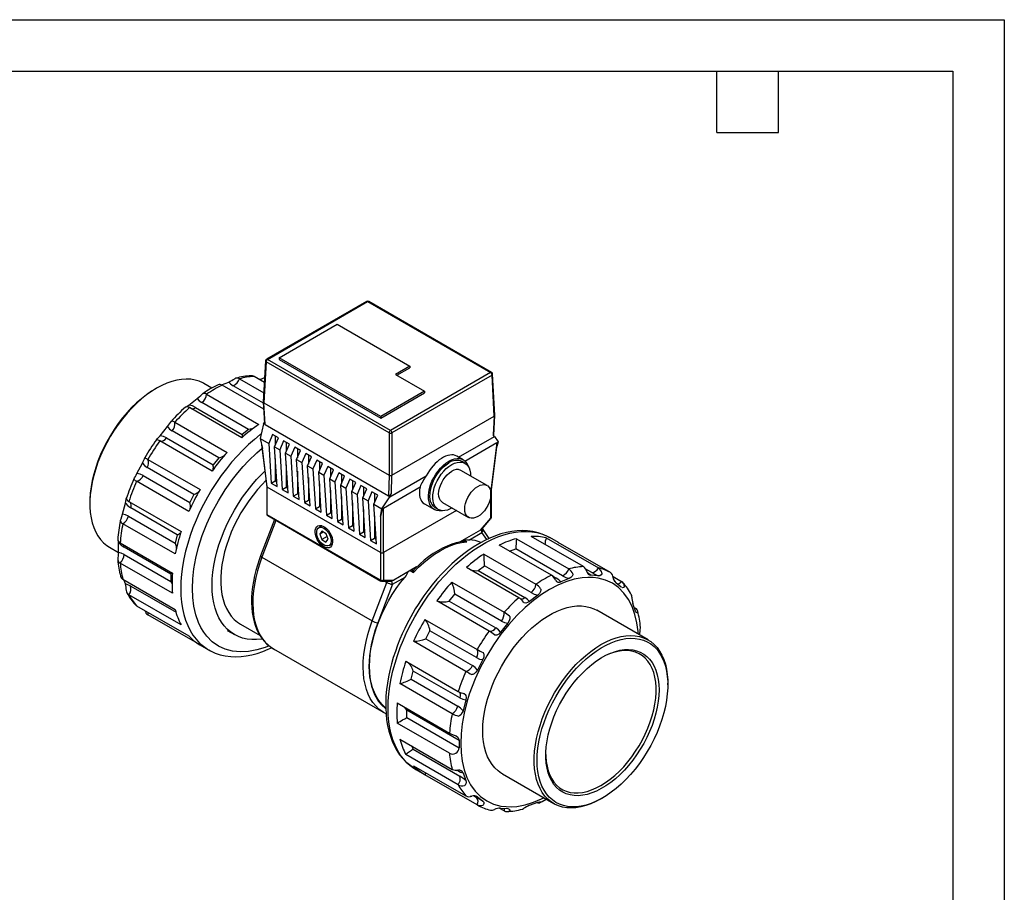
# Model space of a CAD drawing. Header units: millimetres. Extents: x 0 to 699, y 0 to 540.
# Tile 4 of 4: x 394 to 699, y 270 to 540. Entities that reach past the tile are written whole.
import ezdxf

# ---------------------------------------------------------------- set-up
doc = ezdxf.new("R2010")
doc.units = ezdxf.units.MM
doc.header["$LTSCALE"] = 2.5
doc.layers.add('TEXT', color=140, linetype='Continuous', lineweight=25)

msp = doc.modelspace()

# ---------------------------------------------------------------- linework, layer by layer
at = {"color": 7, "linetype": 'Continuous'}
for p, q in [((0.006, 539.757), (698.506, 539.757)), ((698.506, 539.757), (698.506, 0.007))]:
    msp.add_line(p, q, dxfattribs=at)
for p, q in [((501.314, 452.595), (470.364, 434.729)), ((470.682, 434.697), (501.631, 452.564)), ((501.631, 452.564), (539.651, 430.615)), ((539.969, 430.647), (501.949, 452.595)), ((474.274, 435.216), (492.235, 445.584)), ((492.235, 445.584), (514.685, 432.624)), ((470.048, 434.213), (469.367, 421.534)), ((470.233, 433.936), (469.553, 421.262)), ((508.253, 411.987), (470.233, 433.936)), ((508.702, 412.749), (470.682, 434.697)), ((505.705, 417.071), (474.274, 435.216)), ((474.274, 435.216), (474.274, 434.697)), ((474.274, 434.697), (505.705, 416.553)), ((514.685, 432.624), (510.195, 430.032)), ((514.685, 432.624), (514.685, 432.105)), ((469.691, 427.561), (466.491, 429.408)), ((539.651, 430.615), (508.702, 412.749)), ((540.1, 429.854), (509.151, 411.987)), ((510.195, 430.032), (519.175, 424.847)), ((510.644, 429.772), (514.685, 432.105)), ((540.78, 417.18), (540.1, 429.854)), ((540.966, 417.452), (540.285, 430.131)), ((453.45, 425.821), (450.982, 427.246)), ((456.397, 426.829), (458.653, 427.672)), ((469.487, 419.308), (456.658, 426.714)), ((469.385, 421.183), (460.075, 426.558)), ((461.964, 428.697), (469.518, 424.336)), ((469.504, 428.981), (469.773, 429.092)), ((469.594, 427.616), (469.697, 427.669)), ((436.375, 425.798), (435.926, 425.538)), ((451.84, 423.933), (468.004, 414.601)), ((519.175, 424.847), (505.705, 417.071)), ((505.705, 416.553), (519.175, 424.329)), ((519.175, 424.847), (519.175, 424.329)), ((446.382, 420.588), (448.954, 422.596)), ((464.806, 413.026), (450.376, 421.356)), ((469.367, 421.51), (469.722, 414.985)), ((469.553, 421.262), (508.253, 398.921)), ((469.919, 414.528), (469.553, 421.262)), ((462.698, 410.458), (446.533, 419.789)), ((448.422, 419.83), (462.852, 411.5)), ((509.151, 398.921), (540.78, 417.18)), ((540.78, 417.18), (540.456, 411.387)), ((540.617, 411.194), (540.966, 417.428)), ((442.006, 415.273), (458.17, 405.941)), ((469.47, 414.787), (468.348, 410.251)), ((469.47, 414.787), (469.701, 415.371)), ((469.919, 414.528), (508.085, 392.496)), ((505.705, 417.071), (505.705, 416.553)), ((437.423, 411.093), (439.684, 413.906)), ((455.573, 404.239), (441.143, 412.569)), ((464.806, 413.026), (462.852, 411.5)), ((472.239, 411.461), (471.042, 408.696)), ((474.035, 410.424), (472.239, 411.461)), ((508.253, 411.987), (508.253, 398.921)), ((509.151, 411.987), (509.151, 398.921)), ((540.863, 410.899), (540.456, 411.387)), ((453.504, 400.137), (437.34, 409.468)), ((439.425, 410.432), (453.855, 402.102)), ((468.348, 410.251), (471.042, 408.696)), ((468.348, 410.251), (469.143, 407.12)), ((468.845, 408.292), (470.408, 395.389)), ((471.042, 408.696), (471.814, 396.386)), ((472.838, 407.659), (474.035, 410.424)), ((473.062, 410.986), (473.062, 408.177)), ((475.652, 409.491), (474.454, 406.726)), ((477.448, 408.454), (475.652, 409.491)), ((476.25, 405.689), (477.448, 408.454)), ((476.475, 409.016), (476.475, 406.207)), ((529.727, 404.471), (540.863, 410.899)), ((531.68, 403.265), (541.538, 408.955)), ((541.538, 408.955), (539.742, 394.126)), ((539.925, 394.352), (541.637, 408.484)), ((540.863, 410.899), (541.986, 409.214)), ((541.986, 409.214), (541.553, 407.793)), ((470.592, 395.163), (469.143, 407.12)), ((472.838, 407.659), (474.454, 406.726)), ((473.61, 395.349), (472.838, 407.659)), ((474.454, 406.726), (475.227, 394.416)), ((476.25, 405.689), (477.867, 404.756)), ((477.023, 393.379), (476.25, 405.689)), ((479.064, 407.521), (477.867, 404.756)), ((480.86, 406.484), (479.064, 407.521)), ((479.663, 403.719), (480.86, 406.484)), ((479.887, 407.046), (479.887, 404.237)), ((482.477, 405.551), (481.279, 402.786)), ((484.273, 404.514), (482.477, 405.551)), ((483.3, 405.076), (483.3, 402.267)), ((430.284, 399.371), (431.962, 402.65)), ((432.708, 404.275), (432.642, 404.164)), ((433.649, 403.761), (449.813, 394.43)), ((455.573, 404.239), (453.855, 402.102)), ((473.062, 404.081), (473.062, 397.107)), ((476.475, 402.111), (476.475, 395.137)), ((477.867, 404.756), (478.639, 392.446)), ((479.663, 403.719), (481.279, 402.786)), ((480.435, 391.409), (479.663, 403.719)), ((481.279, 402.786), (482.052, 390.476)), ((483.075, 401.749), (484.273, 404.514)), ((485.889, 403.581), (484.692, 400.816)), ((487.685, 402.544), (485.889, 403.581)), ((486.488, 399.779), (487.685, 402.544)), ((486.712, 403.106), (486.712, 400.297)), ((531.164, 403.641), (529.17, 404.792)), ((531.744, 402.573), (530.846, 403.091)), ((447.921, 392.927), (433.492, 401.257)), ((479.887, 400.141), (479.887, 393.167)), ((483.075, 401.749), (484.692, 400.816)), ((483.848, 389.439), (483.075, 401.749)), ((484.692, 400.816), (485.464, 388.506)), ((486.488, 399.779), (488.104, 398.846)), ((487.26, 387.469), (486.488, 399.779)), ((489.302, 401.611), (488.104, 398.846)), ((491.098, 400.574), (489.302, 401.611)), ((489.9, 397.809), (491.098, 400.574)), ((490.125, 401.136), (490.125, 398.327)), ((492.714, 399.641), (491.517, 396.876)), ((494.51, 398.604), (492.714, 399.641)), ((493.537, 399.166), (493.537, 396.357)), ((508.253, 398.921), (508.085, 392.496)), ((509.002, 393.229), (509.151, 398.921)), ((538.557, 395.707), (530.475, 400.373)), ((446.35, 387.664), (430.186, 396.996)), ((432.216, 398.766), (446.646, 390.436)), ((471.814, 396.386), (473.062, 397.107)), ((471.814, 396.386), (473.61, 395.349)), ((473.062, 397.107), (473.516, 396.845)), ((483.3, 398.171), (483.3, 391.197)), ((486.712, 396.201), (486.712, 389.227)), ((488.104, 398.846), (488.877, 386.536)), ((489.9, 397.809), (491.517, 396.876)), ((490.673, 385.499), (489.9, 397.809)), ((491.517, 396.876), (492.289, 384.566)), ((493.313, 395.839), (494.51, 398.604)), ((493.313, 395.839), (494.929, 394.906)), ((494.085, 383.529), (493.313, 395.839)), ((496.127, 397.671), (494.929, 394.906)), ((497.923, 396.634), (496.127, 397.671)), ((496.725, 393.869), (497.923, 396.634)), ((496.95, 397.196), (496.95, 394.387)), ((508.534, 392.236), (519.738, 398.704)), ((447.921, 392.927), (446.646, 390.436)), ((470.407, 395.401), (470.407, 386.927)), ((470.593, 395.162), (470.592, 395.163)), ((505.616, 374.944), (470.593, 395.162)), ((470.593, 386.668), (470.593, 395.162)), ((475.227, 394.416), (476.475, 395.137)), ((475.227, 394.416), (477.023, 393.379)), ((476.475, 395.137), (476.929, 394.875)), ((478.639, 392.446), (479.887, 393.167)), ((479.887, 393.167), (480.341, 392.905)), ((490.125, 394.231), (490.125, 387.257)), ((494.929, 394.906), (495.702, 382.596)), ((496.725, 393.869), (498.342, 392.936)), ((497.498, 381.559), (496.725, 393.869)), ((499.539, 395.701), (498.342, 392.936)), ((498.342, 392.936), (499.114, 380.626)), ((501.335, 394.664), (499.539, 395.701)), ((500.138, 391.899), (501.335, 394.664)), ((500.362, 395.226), (500.362, 392.417)), ((502.952, 393.731), (501.754, 390.966)), ((504.748, 392.694), (502.952, 393.731)), ((503.775, 393.256), (503.775, 390.447)), ((506.513, 388.736), (517.848, 395.28)), ((508.534, 392.236), (509.002, 393.229)), ((539.741, 394.126), (539.64, 394.067)), ((539.742, 394.126), (539.741, 394.126)), ((539.741, 385.631), (539.741, 394.126)), ((539.927, 385.891), (539.927, 394.365)), ((415.723, 390.543), (415.723, 390.025)), ((425.827, 386.836), (426.72, 390.186)), ((427.777, 390.787), (443.941, 381.455)), ((428.026, 390.616), (427.911, 390.695)), ((478.639, 392.446), (480.435, 391.409)), ((482.052, 390.476), (483.3, 391.197)), ((482.052, 390.476), (483.848, 389.439)), ((483.3, 391.197), (483.754, 390.935)), ((493.537, 392.261), (493.537, 385.287)), ((496.95, 390.291), (496.95, 383.317)), ((500.138, 391.899), (501.754, 390.966)), ((500.91, 379.589), (500.138, 391.899)), ((501.754, 390.966), (502.527, 378.656)), ((503.55, 389.929), (504.748, 392.694)), ((503.55, 389.929), (506.065, 388.477)), ((504.323, 377.619), (503.55, 389.929)), ((506.065, 388.477), (508.534, 392.236)), ((519.188, 390.025), (522.275, 388.243)), ((524.76, 390.474), (532.842, 385.809)), ((442.773, 380.454), (428.344, 388.784)), ((485.464, 388.506), (486.712, 389.227)), ((485.464, 388.506), (487.26, 387.469)), ((486.712, 389.227), (487.166, 388.965)), ((488.877, 386.536), (490.125, 387.257)), ((490.125, 387.257), (490.579, 386.995)), ((500.362, 388.321), (500.362, 381.347)), ((505.617, 386.064), (506.065, 388.477)), ((506.513, 374.943), (506.513, 388.736)), ((529.088, 387.976), (506.514, 374.944)), ((522.592, 388.793), (523.49, 388.275)), ((442.098, 374.545), (425.934, 383.876)), ((427.665, 386.24), (442.095, 377.909)), ((472.828, 385.163), (468.538, 373.904)), ((473.283, 384.9), (468.942, 373.51)), ((505.616, 366.45), (470.593, 386.668)), ((470.724, 386.378), (505.747, 366.159)), ((488.877, 386.536), (490.673, 385.499)), ((492.289, 384.566), (493.537, 385.287)), ((492.289, 384.566), (494.085, 383.529)), ((493.537, 385.287), (493.991, 385.025)), ((503.775, 386.351), (503.775, 379.377)), ((505.617, 386.064), (505.617, 374.943)), ((536.492, 381.88), (539.741, 385.631)), ((537.003, 382.278), (539.772, 385.475)), ((539.768, 385.478), (539.842, 385.573)), ((487.57, 383.226), (486.517, 382.618)), ((487.468, 381.54), (486.808, 380.633)), ((487.919, 381.274), (486.808, 380.633)), ((486.808, 380.633), (487.444, 378.961)), ((488.765, 380.775), (487.468, 381.54)), ((489.4, 379.103), (488.765, 380.775)), ((495.702, 382.596), (496.95, 383.317)), ((495.702, 382.596), (497.498, 381.559)), ((496.95, 383.317), (497.404, 383.055)), ((499.114, 380.626), (500.362, 381.347)), ((499.114, 380.626), (500.91, 379.589)), ((500.362, 381.347), (500.816, 381.085)), ((536.492, 381.88), (530.066, 378.17)), ((533.072, 378.869), (536.971, 381.12)), ((538.44, 378.961), (536.971, 381.12)), ((537.118, 382.35), (537.026, 382.477)), ((539.189, 379.316), (537.123, 382.353)), ((424.589, 378.016), (424.564, 378.378)), ((424.589, 375), (424.589, 378.016)), ((425.097, 377.914), (441.262, 368.583)), ((442.773, 380.454), (442.095, 377.909)), ((489.092, 379.913), (487.444, 378.961)), ((487.444, 378.961), (488.74, 378.197)), ((488.74, 378.197), (489.4, 379.103)), ((489.692, 377.118), (490.745, 377.726)), ((502.527, 378.656), (503.775, 379.377)), ((502.527, 378.656), (504.323, 377.619)), ((503.775, 379.377), (504.229, 379.115)), ((531.561, 378.397), (531.009, 378.715)), ((532.261, 378.317), (531.29, 378.877)), ((531.34, 378.375), (531.561, 378.397)), ((531.561, 378.397), (532.261, 378.317)), ((547.635, 379.24), (563.8, 369.908)), ((568.327, 370.619), (552.163, 379.951)), ((556.829, 379.533), (572.994, 370.202)), ((557.88, 379.612), (557.925, 379.586)), ((560.62, 378.031), (557.925, 379.586)), ((560.52, 378.088), (560.617, 378.026)), ((576.684, 368.756), (560.52, 378.088)), ((421.774, 376.651), (424.589, 375.026)), ((440.75, 368.324), (426.32, 376.654)), ((505.617, 374.943), (505.616, 374.944)), ((505.616, 374.944), (505.616, 366.45)), ((506.514, 374.944), (506.513, 374.943)), ((506.514, 374.944), (506.514, 366.45)), ((558.494, 367.926), (542.329, 377.257)), ((545.528, 375.369), (547.482, 376.099)), ((561.911, 367.769), (547.482, 376.099)), ((441.262, 362.361), (425.097, 371.692)), ((426.32, 374.364), (440.75, 366.033)), ((468.942, 373.51), (503.067, 353.81)), ((537.511, 374.476), (553.676, 365.144)), ((516.765, 370.492), (509.763, 366.45)), ((514.819, 369.369), (515.79, 368.808)), ((515.245, 369.614), (515.797, 369.296)), ((515.797, 369.296), (515.79, 368.808)), ((548.369, 361.001), (532.205, 370.332)), ((535.828, 369.372), (537.782, 370.897)), ((535.828, 369.372), (550.258, 361.041)), ((552.212, 362.567), (537.782, 370.897)), ((570.908, 368.758), (569.076, 369.815)), ((425.934, 366.696), (442.098, 357.364)), ((426.72, 365.291), (426.249, 366.514)), ((440.75, 368.324), (440.75, 366.033)), ((440.75, 366.033), (441.152, 365.192)), ((503.067, 353.81), (507.603, 365.712)), ((506.065, 366.074), (508.58, 366.074)), ((506.514, 366.45), (509.763, 366.45)), ((506.976, 366.074), (507.603, 365.712)), ((509.283, 365.136), (513.182, 367.387)), ((527.678, 365.816), (543.842, 356.484)), ((558.789, 367.713), (559.958, 367.039)), ((559.958, 367.039), (559.45, 366.947)), ((563.951, 366.885), (561.379, 365.924)), ((572.911, 367.734), (570.649, 367.937)), ((577.518, 367.507), (580.148, 365.989)), ((577.578, 367.348), (577.543, 367.504)), ((580.049, 364.255), (578.371, 365.596)), ((428.344, 364.57), (442.364, 356.477)), ((509.283, 365.136), (504.747, 353.234)), ((580.147, 364.208), (580.049, 364.255)), ((443.941, 352.582), (427.777, 361.913)), ((539.176, 350.679), (523.011, 360.011)), ((526.832, 359.973), (528.55, 362.111)), ((526.832, 359.973), (541.261, 351.643)), ((542.979, 353.78), (528.55, 362.111)), ((554.252, 361.809), (551.68, 359.801)), ((430.186, 358.486), (446.35, 349.154)), ((433.649, 355.719), (433.843, 356.374)), ((588.38, 347.928), (572.485, 357.104)), ((584.506, 356.866), (583.613, 359.184)), ((584.085, 357.961), (584.399, 357.779)), ((584.399, 357.779), (584.189, 357.69)), ((449.813, 346.387), (433.649, 355.719)), ((519.321, 354.304), (535.485, 344.973)), ((458.236, 350.836), (460.427, 349.571)), ((462.3, 352.816), (468.341, 349.329)), ((519.623, 348.307), (520.898, 350.799)), ((535.328, 342.468), (520.898, 350.799)), ((544.982, 353.119), (542.721, 350.306)), ((585.972, 351.652), (585.96, 351.817)), ((532.022, 338.207), (515.857, 347.538)), ((519.623, 348.307), (534.053, 339.977)), ((449.714, 346.444), (452.408, 344.889)), ((452.408, 344.889), (452.489, 344.842)), ((472.548, 345.14), (506.673, 325.44)), ((513.448, 341.33), (529.613, 331.998)), ((537.26, 341.863), (535.582, 338.584)), ((515.071, 335.781), (515.75, 338.325)), ((530.18, 329.995), (515.75, 338.325)), ((515.071, 335.781), (529.501, 327.451)), ((527.77, 325.087), (511.605, 334.419)), ((594.43, 334.035), (594.43, 334.554)), ((532.018, 329.398), (531.125, 326.049)), ((510.769, 328.457), (526.933, 319.125)), ((529.89, 316.865), (513.726, 326.196)), ((513.726, 323.905), (513.726, 326.196)), ((506.673, 325.44), (506.384, 325.614)), ((513.726, 323.905), (529.89, 314.574)), ((526.933, 312.903), (510.769, 322.235)), ((511.605, 317.239), (527.77, 307.907)), ((529.89, 316.865), (529.895, 315.716)), ((515.75, 314.112), (515.386, 315.056)), ((515.75, 314.112), (530.18, 305.782)), ((529.895, 315.716), (529.89, 314.574)), ((529.613, 303.124), (513.448, 312.456)), ((515.857, 309.028), (532.022, 299.697)), ((516.527, 307.874), (519.221, 306.318)), ((529.501, 307.543), (529.33, 307.641)), ((519.321, 306.261), (519.76, 306.776)), ((535.485, 296.93), (519.321, 306.261)), ((531.125, 306.822), (532.018, 304.504)), ((543.277, 306.509), (559.172, 297.333)), ((534.606, 299.669), (535.328, 299.252)), ((535.582, 299.433), (537.26, 298.092)), ((573.779, 298.781), (574.228, 299.04)), ((535.885, 296.712), (535.485, 296.93)), ((537.311, 298.054), (537.243, 298.103)), ((543.842, 295.067), (542.344, 295.932)), ((542.721, 295.953), (544.982, 295.751)), ((551.68, 296.803), (554.252, 297.764))]:
    msp.add_line(p, q)
at = {"flags": 128}
for points in [[(501.631, 452.68), (501.398, 452.636), (501.315, 452.593)], [(501.944, 452.587), (501.856, 452.639), (501.631, 452.68)], [(470.141, 434.511), (470.056, 434.286), (470.051, 434.213)], [(470.368, 434.721), (470.301, 434.687), (470.141, 434.511)], [(540.193, 430.429), (540.031, 430.606), (539.967, 430.644)], [(540.277, 430.131), (540.277, 430.206), (540.193, 430.429)], [(450.982, 427.246), (450.7, 427.402), (449.519, 427.936), (448.261, 428.317), (446.933, 428.543), (445.543, 428.614), (444.099, 428.528), (442.61, 428.286), (441.084, 427.889), (439.531, 427.34), (437.959, 426.642), (436.378, 425.8), (434.797, 424.817), (433.225, 423.7), (431.672, 422.455), (430.146, 421.09), (428.657, 419.613), (427.213, 418.032), (425.823, 416.357), (424.495, 414.597), (423.237, 412.763), (422.055, 410.865), (420.958, 408.916), (419.951, 406.925), (419.041, 404.905), (418.233, 402.867), (417.53, 400.825), (416.939, 398.789), (416.462, 396.771), (416.101, 394.784), (415.86, 392.839), (415.738, 390.947), (415.738, 389.12), (415.86, 387.368), (416.101, 385.702), (416.462, 384.131), (416.939, 382.664), (417.53, 381.311), (418.233, 380.079), (419.041, 378.975), (419.951, 378.006), (420.958, 377.178), (421.774, 376.651)], [(458.653, 427.672), (459.251, 427.092), (460.075, 426.558)], [(435.926, 425.538), (434.754, 424.823), (433.194, 423.747), (431.651, 422.542), (430.134, 421.215), (428.651, 419.773), (427.212, 418.226), (425.826, 416.582), (424.5, 414.852), (423.244, 413.046), (422.063, 411.175), (420.966, 409.249), (419.959, 407.282), (419.047, 405.284), (418.238, 403.267), (417.534, 401.244), (416.942, 399.227), (416.463, 397.228), (416.102, 395.258), (415.86, 393.331), (415.738, 391.457), (415.723, 390.543)], [(448.954, 422.596), (449.529, 423.087), (450.035, 423.572), (450.429, 423.939), (450.549, 424.038), (450.598, 424.077)], [(445.537, 420.041), (445.846, 420.211), (446.382, 420.588)], [(448.422, 419.83), (447.454, 420.301), (446.382, 420.588)], [(448.954, 422.596), (449.553, 421.915), (450.376, 421.356)], [(445.292, 419.933), (445.272, 419.918), (445.277, 419.915)], [(540.78, 417.18), (540.904, 417.281), (540.962, 417.399), (540.957, 417.451)], [(436.298, 409.811), (436.292, 409.817), (436.319, 409.863), (436.535, 410.105), (436.93, 410.518), (437.423, 411.093)], [(439.425, 410.432), (438.485, 410.875), (437.423, 411.093)], [(439.684, 413.906), (440.312, 413.148), (441.143, 412.569)], [(468.684, 411.61), (468.435, 411.421), (466.593, 409.943), (464.777, 408.346), (462.996, 406.634), (461.257, 404.817), (459.566, 402.901), (457.931, 400.893), (456.358, 398.803), (454.854, 396.639), (453.425, 394.409), (452.077, 392.123), (450.815, 389.791), (449.645, 387.421), (448.572, 385.024), (447.599, 382.609), (446.731, 380.186), (445.971, 377.766), (445.323, 375.358), (444.789, 372.972), (444.371, 370.619), (444.072, 368.306), (443.892, 366.045), (443.831, 363.845), (443.892, 361.713), (444.072, 359.66), (444.371, 357.694), (444.789, 355.822), (445.323, 354.053), (445.971, 352.393), (446.731, 350.85), (447.599, 349.43), (448.572, 348.138), (449.645, 346.981), (450.815, 345.962), (452.077, 345.086), (452.408, 344.889)], [(462.852, 411.5), (462.853, 410.897), (462.836, 410.575)], [(466.228, 413.341), (465.792, 413.192), (464.806, 413.026)], [(447.424, 363.845), (447.538, 366.81), (447.882, 369.884), (448.493, 373.23), (449.353, 376.639), (450.503, 380.219), (451.903, 383.795), (453.574, 387.403), (455.472, 390.929), (457.577, 394.336), (459.866, 397.587), (461.449, 399.611), (463.09, 401.539), (464.788, 403.373), (467.31, 405.822), (468.973, 407.235)], [(431.962, 402.65), (432.647, 401.847), (433.492, 401.257)], [(524.697, 387.902), (524.569, 387.88), (523.768, 387.829), (523.024, 387.936), (522.353, 388.2), (521.766, 388.613), (521.275, 389.17), (520.891, 389.858), (520.62, 390.665), (520.468, 391.574), (520.437, 392.569), (520.529, 393.629), (520.741, 394.734), (521.069, 395.863), (521.508, 396.993), (522.048, 398.103), (522.679, 399.17), (523.388, 400.175), (524.162, 401.098), (524.987, 401.92), (525.844, 402.626), (526.719, 403.201)], [(522.592, 388.793), (522.517, 388.838), (521.972, 389.28), (521.528, 389.863), (521.195, 390.577), (520.979, 391.404), (520.886, 392.329), (520.917, 393.33), (521.072, 394.387), (521.347, 395.477), (521.737, 396.577), (522.233, 397.664), (522.824, 398.714), (523.498, 399.705), (524.242, 400.615), (525.038, 401.426), (525.869, 402.12), (526.719, 402.683)], [(527.739, 388.755), (527.191, 388.455), (526.348, 388.112), (525.532, 387.924), (524.76, 387.897), (524.05, 388.029), (523.415, 388.319), (522.87, 388.761), (522.426, 389.345), (522.093, 390.058), (521.877, 390.886), (521.784, 391.81), (521.815, 392.812), (521.97, 393.869), (522.245, 394.959), (522.635, 396.059), (523.131, 397.145), (523.722, 398.195), (524.397, 399.186), (525.14, 400.097), (525.936, 400.908), (526.767, 401.602), (527.617, 402.164), (527.617, 402.164)], [(526.719, 403.201), (527.594, 403.636), (528.452, 403.92), (529.276, 404.05), (530.05, 404.021), (530.76, 403.836), (531.391, 403.496), (531.931, 403.01), (532.369, 402.386), (532.671, 401.714)], [(527.617, 402.164), (528.467, 402.583), (529.299, 402.849), (530.095, 402.957), (530.838, 402.905), (531.513, 402.693), (532.104, 402.326), (532.6, 401.812), (532.989, 401.161), (533.265, 400.389), (533.419, 399.511), (533.453, 398.654)], [(432.216, 398.766), (431.291, 399.198), (430.284, 399.371)], [(453.521, 364.835), (453.581, 366.811), (453.761, 368.847), (454.06, 370.932), (454.476, 373.055), (455.007, 375.206), (455.651, 377.373), (456.405, 379.545), (457.263, 381.712), (458.223, 383.862), (459.279, 385.985), (460.426, 388.069), (461.657, 390.104), (462.967, 392.08), (464.35, 393.986), (465.797, 395.813), (467.302, 397.552), (468.856, 399.193), (469.832, 400.148)], [(524.76, 390.474), (524.522, 390.637), (524.118, 391.07), (523.82, 391.636), (523.638, 392.316), (523.576, 393.091), (523.638, 393.937), (523.82, 394.828), (524.118, 395.737), (524.522, 396.636), (525.02, 397.499), (525.597, 398.299), (526.235, 399.011), (526.916, 399.614), (527.617, 400.09)], [(470.182, 397.258), (468.996, 396.047), (467.56, 394.447), (466.178, 392.755), (464.86, 390.982), (463.611, 389.136), (462.44, 387.229), (461.352, 385.272), (460.355, 383.276), (459.453, 381.252), (458.653, 379.212), (457.958, 377.168), (457.373, 375.131), (456.901, 373.113), (456.544, 371.125), (456.305, 369.18), (456.185, 367.287), (456.185, 365.458), (456.305, 363.704), (456.544, 362.034), (456.901, 360.458), (457.373, 358.985), (457.958, 357.624), (458.653, 356.382), (459.453, 355.266), (460.355, 354.283), (461.352, 353.438), (462.3, 352.816)], [(535.7, 395.425), (536.401, 395.759), (537.082, 395.941), (537.72, 395.966), (538.297, 395.832), (538.795, 395.545), (539.199, 395.112), (539.497, 394.546), (539.679, 393.866), (539.741, 393.091), (539.679, 392.245), (539.497, 391.354), (539.199, 390.445), (538.795, 389.546), (538.297, 388.683), (537.72, 387.883), (537.082, 387.171), (536.401, 386.567), (535.7, 386.091), (534.998, 385.757), (534.317, 385.575), (533.679, 385.55), (533.102, 385.684), (532.604, 385.971), (532.2, 386.404), (531.902, 386.97), (531.72, 387.65), (531.658, 388.425), (531.72, 389.271), (531.902, 390.162), (532.2, 391.071), (532.604, 391.971), (533.102, 392.833), (533.679, 393.633), (534.317, 394.345), (534.998, 394.949), (535.7, 395.425)], [(426.72, 390.186), (426.877, 390.88), (426.953, 391.385), (426.992, 391.643), (427.002, 391.668), (427.004, 391.655)], [(426.72, 390.186), (427.479, 389.376), (428.344, 388.784)], [(425.161, 384.744), (425.169, 384.796), (425.203, 384.932), (425.362, 385.422), (425.598, 386.083), (425.827, 386.836)], [(427.665, 386.24), (426.758, 386.67), (425.827, 386.836)], [(539.772, 385.475), (539.777, 385.482), (539.783, 385.518), (539.771, 385.569), (539.741, 385.631)], [(539.842, 385.573), (539.92, 385.802), (539.925, 385.891)], [(488.104, 376.757), (487.525, 377.164), (486.973, 377.698), (486.474, 378.333), (486.051, 379.04), (485.724, 379.785), (485.508, 380.534), (485.414, 381.253), (485.446, 381.906), (485.601, 382.464), (485.874, 382.901), (486.251, 383.196), (486.715, 383.336), (487.244, 383.313), (487.813, 383.129), (488.395, 382.793), (488.964, 382.32), (489.493, 381.732), (489.957, 381.057), (490.334, 380.327), (490.607, 379.575), (490.763, 378.837), (490.794, 378.147), (490.7, 377.537), (490.484, 377.037), (490.157, 376.669), (489.735, 376.45), (489.235, 376.392), (488.683, 376.496), (488.104, 376.757)], [(488.104, 382.461), (488.622, 382.092), (489.112, 381.603), (489.547, 381.021), (489.905, 380.377), (490.166, 379.705), (490.315, 379.042), (490.345, 378.424), (490.255, 377.883), (490.048, 377.45), (489.737, 377.146), (489.338, 376.99), (488.872, 376.989), (488.365, 377.143), (487.844, 377.444), (487.336, 377.875), (486.87, 378.414), (486.471, 379.032), (486.16, 379.694), (485.953, 380.366), (485.863, 381.011), (485.893, 381.595), (486.043, 382.085), (486.303, 382.456), (486.661, 382.687), (487.097, 382.767), (487.586, 382.69), (488.104, 382.461)], [(507.951, 326.829), (508.011, 329.03), (508.191, 331.291), (508.49, 333.603), (508.908, 335.957), (509.442, 338.343), (510.09, 340.751), (510.85, 343.171), (511.718, 345.594), (512.691, 348.008), (513.764, 350.406), (514.934, 352.775), (516.196, 355.108), (517.544, 357.394), (518.973, 359.624), (520.477, 361.788), (522.05, 363.878), (523.685, 365.886), (525.376, 367.802), (527.115, 369.619), (528.896, 371.33), (530.712, 372.928), (532.554, 374.406), (534.415, 375.757), (536.288, 376.977), (538.164, 378.061), (540.037, 379.003), (541.899, 379.8), (543.741, 380.449), (545.556, 380.948), (547.337, 381.293), (549.076, 381.484), (550.767, 381.52), (552.402, 381.4), (553.975, 381.126), (555.479, 380.698), (556.908, 380.118), (557.88, 379.612)], [(557.866, 379.599), (557.256, 379.951), (555.839, 380.591), (554.332, 381.099), (552.734, 381.467), (551.049, 381.685), (549.48, 381.747), (547.87, 381.679), (546.225, 381.483), (544.552, 381.158), (542.857, 380.705), (541.148, 380.129), (539.43, 379.43), (537.709, 378.614), (535.992, 377.682), (534.283, 376.641), (532.59, 375.495), (530.916, 374.247), (529.268, 372.904), (527.649, 371.471), (526.068, 369.955), (524.529, 368.364), (523.039, 366.707), (521.61, 364.999), (520.256, 363.265), (519.015, 361.565), (517.969, 360.042), (517.201, 358.864), (516.353, 357.501), (515.594, 356.218)], [(424.589, 378.016), (425.434, 377.238), (426.32, 376.654)], [(442.095, 377.909), (442.363, 376.965), (442.463, 376.175)], [(515.79, 368.808), (517.371, 370.417), (518.996, 371.901), (520.654, 373.251), (522.334, 374.458), (524.025, 375.513), (525.716, 376.41), (527.396, 377.143), (529.054, 377.708), (530.679, 378.1), (532.261, 378.317)], [(531.341, 378.366), (530.432, 378.25), (529.036, 377.948), (527.621, 377.523), (526.193, 376.977), (524.759, 376.315), (523.327, 375.539), (521.902, 374.655), (520.491, 373.669), (519.1, 372.585), (517.736, 371.41), (516.407, 370.153), (516.224, 369.965)], [(531.537, 379.02), (532.515, 378.906), (533.072, 378.869)], [(426.32, 374.364), (425.435, 374.802), (424.589, 375)], [(426.32, 376.654), (426.234, 377.24), (426.218, 377.267)], [(468.543, 373.904), (468.103, 372.719), (467.562, 371.087), (467.079, 369.424), (466.661, 367.743), (466.316, 366.057), (466.047, 364.377), (465.858, 362.712), (465.753, 361.073), (465.734, 359.465), (465.802, 357.899), (465.958, 356.379), (466.204, 354.913), (466.541, 353.508), (466.968, 352.169), (467.487, 350.902), (468.097, 349.712), (468.799, 348.607), (469.593, 347.592), (470.48, 346.672), (471.46, 345.855), (472.535, 345.148), (472.792, 345.019)], [(468.942, 373.51), (468.191, 371.396), (467.55, 369.286), (467.023, 367.192), (466.613, 365.124), (466.322, 363.095), (466.152, 361.116), (466.103, 359.198), (466.176, 357.351), (466.371, 355.586), (466.686, 353.912), (467.119, 352.339), (467.669, 350.875), (468.332, 349.529), (469.105, 348.307), (469.983, 347.218), (470.961, 346.266), (472.034, 345.457), (472.548, 345.14)], [(441.237, 368.597), (441.185, 368.569), (440.75, 368.324)], [(515.797, 369.296), (515.953, 369.658), (516.231, 369.959)], [(570.649, 367.937), (570.021, 368.405), (569.606, 368.658)], [(570.908, 368.758), (571.848, 368.242), (572.911, 367.734)], [(574.035, 368.636), (574.041, 368.547), (574.014, 368.394), (573.798, 368.051), (573.403, 367.804), (572.911, 367.734)], [(507.189, 327.013), (506.972, 327.187), (506.001, 328.101), (505.13, 329.155), (504.365, 330.342), (503.71, 331.656), (503.17, 333.088), (502.747, 334.631), (502.444, 336.276), (502.262, 338.012), (502.203, 339.83), (502.267, 341.718), (502.454, 343.666), (502.763, 345.663), (503.191, 347.695), (503.736, 349.753), (504.396, 351.823), (505.165, 353.893), (506.04, 355.951), (507.016, 357.985), (508.086, 359.984), (509.245, 361.934), (510.486, 363.826), (511.801, 365.647), (513.182, 367.387)], [(505.749, 366.162), (505.955, 366.084), (506.066, 366.084)], [(585.277, 349.718), (585.246, 350.503), (584.902, 353.179), (584.291, 355.821), (583.431, 358.237), (582.281, 360.489), (580.881, 362.448), (579.21, 364.127), (577.312, 365.462), (575.207, 366.439), (572.918, 367.047), (571.335, 367.242), (569.694, 367.277), (567.996, 367.15), (565.474, 366.687), (562.881, 365.896), (560.392, 364.856), (557.881, 363.539), (555.37, 361.957), (552.88, 360.122), (550.287, 357.92), (547.766, 355.471), (545.24, 352.685), (542.844, 349.685), (540.554, 346.435), (538.45, 343.027), (536.551, 339.501), (534.88, 335.893), (533.92, 333.51), (533.07, 331.125), (532.331, 328.737), (531.471, 325.329), (530.86, 321.982), (530.516, 318.908), (530.401, 315.943), (530.401, 315.943)], [(561.379, 365.924), (560.781, 366.505), (559.958, 367.039)], [(561.911, 367.769), (562.88, 367.271), (563.951, 366.885)], [(565.041, 368.374), (565.062, 368.281), (565.056, 368.104), (564.877, 367.643), (564.487, 367.202), (563.951, 366.885)], [(578.068, 365.935), (577.684, 366.867), (577.578, 367.348)], [(428.344, 364.57), (427.479, 365.026), (426.72, 365.291)], [(471.129, 346.131), (469.903, 345.619), (467.31, 344.827), (464.788, 344.364), (462.263, 344.235), (459.866, 344.468), (457.577, 345.075), (455.472, 346.053), (453.574, 347.387), (451.903, 349.066), (450.942, 350.34), (450.092, 351.743), (449.353, 353.278), (448.493, 355.693), (447.882, 358.335), (447.538, 361.011), (447.424, 363.845)], [(469.03, 348.209), (468.856, 348.182), (467.302, 348.029), (465.797, 348.03), (464.35, 348.186), (462.967, 348.496), (461.657, 348.959), (460.426, 349.572), (459.279, 350.332), (458.223, 351.236), (457.263, 352.278), (456.405, 353.454), (455.651, 354.756), (455.007, 356.18), (454.476, 357.717), (454.06, 359.359), (453.761, 361.099), (453.581, 362.927), (453.521, 364.835)], [(552.212, 362.567), (553.159, 362.104), (554.252, 361.809)], [(555.129, 363.732), (555.167, 363.643), (555.193, 363.46), (555.09, 362.925), (554.762, 362.338), (554.252, 361.809)], [(581.027, 364.487), (581.022, 364.41), (580.986, 364.294), (580.777, 364.101), (580.436, 364.071), (580.299, 364.135)], [(551.68, 359.801), (551.079, 359.462), (550.511, 359.35), (550.041, 359.436), (549.89, 359.523), (549.823, 359.589)], [(551.68, 359.801), (551.082, 360.482), (550.258, 361.041)], [(583.33, 361.211), (583.289, 361.627), (583.16, 361.945)], [(429.792, 358.813), (429.848, 358.742), (430.186, 358.486)], [(543.277, 306.509), (542.999, 306.676), (541.946, 307.432), (540.987, 308.332), (540.127, 309.369), (539.371, 310.537), (538.724, 311.831), (538.189, 313.242), (537.769, 314.762), (537.468, 316.382), (537.287, 318.092), (537.226, 319.883), (537.287, 321.743), (537.468, 323.663), (537.769, 325.631), (538.189, 327.635), (538.724, 329.663), (539.371, 331.704), (540.127, 333.745), (540.987, 335.776), (541.946, 337.782), (542.999, 339.754), (544.139, 341.679), (545.359, 343.547), (546.654, 345.345), (548.014, 347.064), (549.432, 348.693), (550.899, 350.223), (552.408, 351.645), (553.948, 352.951), (555.512, 354.133), (557.09, 355.183), (558.672, 356.097), (560.249, 356.867), (561.813, 357.491), (563.354, 357.964), (564.862, 358.284), (566.33, 358.448), (567.748, 358.456), (569.108, 358.307), (570.402, 358.003), (571.623, 357.546), (572.485, 357.104)], [(585.173, 356.428), (585.164, 356.369), (585.13, 356.299), (584.971, 356.268), (584.736, 356.452), (584.506, 356.866)], [(506.384, 325.614), (506.159, 325.757), (505.086, 326.566), (504.108, 327.518), (503.23, 328.607), (502.457, 329.829), (501.794, 331.175), (501.244, 332.639), (500.811, 334.212), (500.496, 335.886), (500.301, 337.651), (500.228, 339.498), (500.277, 341.416), (500.447, 343.395), (500.738, 345.424), (501.148, 347.492), (501.675, 349.586), (502.316, 351.696), (503.067, 353.81)], [(504.747, 353.234), (503.962, 351.009), (503.294, 348.747), (502.755, 346.467), (502.21, 343.028), (502.024, 339.672), (502.218, 336.497), (502.797, 333.595), (503.743, 331.043), (505.019, 328.9), (506.023, 327.72), (507.137, 326.734), (507.229, 326.674)], [(515.594, 356.218), (514.344, 353.957), (513.863, 353.032), (513.099, 351.485), (512.351, 349.868), (511.6, 348.124), (510.876, 346.296), (510.194, 344.407), (509.564, 342.473), (508.998, 340.51), (508.5, 338.53), (508.078, 336.544), (507.735, 334.561), (507.475, 332.591), (507.301, 330.641), (507.216, 328.718), (507.22, 326.831), (507.317, 324.985), (507.507, 323.187), (507.791, 321.443), (508.171, 319.759), (508.646, 318.141), (509.217, 316.595), (509.884, 315.127), (510.647, 313.743), (511.505, 312.448), (512.457, 311.248), (513.503, 310.149), (514.641, 309.155), (515.873, 308.273), (516.563, 307.875)], [(542.979, 353.78), (543.917, 353.338), (544.982, 353.119)], [(545.495, 355.271), (545.551, 355.194), (545.614, 355.02), (545.617, 354.467), (545.401, 353.798), (544.982, 353.119)], [(542.721, 350.306), (542.163, 349.769), (541.59, 349.458), (541.083, 349.384), (540.911, 349.421), (540.829, 349.467)], [(542.721, 350.306), (542.092, 351.065), (541.261, 351.643)], [(573.776, 298.779), (572.195, 297.936), (570.623, 297.238), (569.07, 296.69), (567.544, 296.293), (566.055, 296.051), (564.611, 295.965), (563.221, 296.035), (561.893, 296.262), (560.634, 296.643), (559.453, 297.177), (558.356, 297.86), (557.349, 298.688), (556.439, 299.657), (555.63, 300.761), (554.928, 301.993), (554.337, 303.346), (553.86, 304.813), (553.499, 306.384), (553.257, 308.05), (553.136, 309.802), (553.136, 311.629), (553.257, 313.521), (553.499, 315.466), (553.86, 317.453), (554.337, 319.471), (554.928, 321.507), (555.63, 323.549), (556.439, 325.587), (557.349, 327.607), (558.356, 329.597), (559.453, 331.547), (560.634, 333.445), (561.893, 335.279), (563.221, 337.039), (564.611, 338.714), (566.055, 340.295), (567.544, 341.772), (569.07, 343.137), (570.623, 344.382), (572.195, 345.499), (573.776, 346.481), (575.357, 347.324), (576.929, 348.022), (578.482, 348.571), (580.008, 348.967), (581.497, 349.21), (582.941, 349.296), (584.331, 349.225), (585.659, 348.999), (586.917, 348.617), (588.098, 348.084), (589.196, 347.401), (590.202, 346.572), (591.113, 345.603), (591.921, 344.499), (592.623, 343.267), (593.215, 341.914), (593.692, 340.448), (594.053, 338.877), (594.294, 337.211), (594.415, 335.459), (594.43, 334.554)], [(554.019, 310.707), (554.08, 312.55), (554.262, 314.452), (554.564, 316.402), (554.984, 318.388), (555.52, 320.397), (556.168, 322.419), (556.925, 324.44), (557.787, 326.449), (558.746, 328.434), (559.799, 330.381), (560.939, 332.281), (562.159, 334.121), (563.451, 335.891), (564.808, 337.579), (566.222, 339.175), (567.684, 340.671), (569.185, 342.057), (570.716, 343.324), (572.269, 344.465), (573.833, 345.473), (575.4, 346.342), (576.959, 347.068), (578.502, 347.644), (580.02, 348.069), (581.502, 348.339), (582.941, 348.453), (584.328, 348.41), (585.653, 348.21), (586.91, 347.855), (588.091, 347.347), (589.188, 346.689), (590.195, 345.884), (591.106, 344.938), (591.916, 343.856), (592.619, 342.645), (593.212, 341.312), (593.69, 339.865), (594.052, 338.313), (594.294, 336.665), (594.415, 334.931), (594.415, 333.122), (594.294, 331.248), (594.052, 329.32), (593.69, 327.351), (593.212, 325.352), (592.619, 323.335), (591.916, 321.312), (591.106, 319.295), (590.195, 317.297), (589.188, 315.329), (588.091, 313.404), (586.91, 311.533), (585.653, 309.727), (584.328, 307.997), (582.941, 306.353), (581.502, 304.806), (580.02, 303.364), (578.502, 302.037), (576.959, 300.832), (575.4, 299.756), (573.833, 298.817), (572.269, 298.019), (570.716, 297.367), (569.185, 296.866), (567.684, 296.519), (566.222, 296.327), (564.808, 296.291), (563.451, 296.412), (562.159, 296.69), (560.939, 297.122), (559.799, 297.706), (558.746, 298.438), (557.787, 299.314), (556.925, 300.328), (556.168, 301.476), (555.52, 302.749), (554.984, 304.14), (554.564, 305.64), (554.262, 307.241), (554.08, 308.934), (554.019, 310.707)], [(452.508, 344.853), (453.078, 344.524), (454.494, 343.884), (456.002, 343.376), (457.599, 343.008), (459.284, 342.79), (460.853, 342.728), (462.463, 342.796), (464.108, 342.992), (465.781, 343.317), (467.476, 343.769), (469.186, 344.346), (470.904, 345.045), (471.943, 345.538)], [(591.736, 332.48), (591.675, 330.753), (591.491, 328.966), (591.186, 327.134), (590.762, 325.268), (590.222, 323.381), (589.57, 321.488), (588.811, 319.601), (587.948, 317.733), (586.99, 315.898), (585.942, 314.108), (584.812, 312.376), (583.608, 310.714), (582.338, 309.134), (581.011, 307.647), (579.636, 306.263), (578.224, 304.992), (576.783, 303.843), (575.324, 302.824), (573.858, 301.942), (572.394, 301.203), (570.943, 300.613), (569.516, 300.176), (568.121, 299.894), (566.769, 299.77), (565.469, 299.804), (564.231, 299.997), (563.063, 300.346), (561.973, 300.85), (560.969, 301.505), (560.058, 302.307), (559.246, 303.249), (558.54, 304.325), (557.943, 305.528), (557.461, 306.849), (557.096, 308.278), (556.851, 309.807), (556.729, 311.424), (556.729, 313.118), (556.851, 314.876), (557.096, 316.687), (557.461, 318.538), (557.943, 320.416), (558.54, 322.307), (559.246, 324.199), (560.058, 326.079), (560.969, 327.932), (561.973, 329.746), (563.063, 331.508), (564.231, 333.207), (565.469, 334.829), (566.769, 336.364), (568.121, 337.801), (569.516, 339.129), (570.943, 340.34), (572.394, 341.425), (573.858, 342.377), (575.324, 343.188), (576.783, 343.853), (578.224, 344.367), (579.636, 344.727), (581.011, 344.93), (582.338, 344.975), (583.608, 344.861), (584.812, 344.59), (585.942, 344.163), (586.99, 343.583), (587.948, 342.854), (588.811, 341.982), (589.57, 340.972), (590.222, 339.831), (590.762, 338.568), (591.186, 337.192), (591.491, 335.711), (591.675, 334.137), (591.736, 332.48)], [(573.776, 302.927), (575.223, 303.833), (576.659, 304.875), (578.075, 306.045), (579.46, 307.334), (580.804, 308.733), (582.097, 310.233), (583.33, 311.822), (584.495, 313.488), (585.582, 315.221), (586.584, 317.007), (587.494, 318.833), (588.305, 320.687), (589.011, 322.555), (589.608, 324.423), (590.09, 326.279), (590.455, 328.108), (590.7, 329.898), (590.823, 331.635), (590.823, 333.308), (590.7, 334.903), (590.455, 336.41), (590.09, 337.818), (589.608, 339.116), (589.011, 340.296), (588.305, 341.348), (587.494, 342.266), (586.584, 343.042), (585.582, 343.671), (584.495, 344.148), (583.33, 344.47), (582.097, 344.635), (580.804, 344.642), (579.46, 344.489), (578.075, 344.18), (576.659, 343.715), (575.223, 343.098), (573.996, 342.459)], [(535.328, 342.468), (536.252, 342.037), (537.26, 341.863)], [(537.301, 344.011), (537.374, 343.952), (537.475, 343.804), (537.6, 343.289), (537.534, 342.612), (537.26, 341.863)], [(535.582, 338.584), (535.13, 337.916), (534.611, 337.45), (534.112, 337.234), (533.93, 337.224), (533.837, 337.245)], [(535.582, 338.584), (534.898, 339.387), (534.053, 339.977)], [(529.613, 331.998), (529.989, 331.741), (530.221, 331.29), (530.287, 330.689), (530.18, 329.995)], [(530.18, 329.995), (531.087, 329.565), (532.018, 329.398)], [(531.605, 331.282), (531.642, 331.26), (531.805, 331.107), (531.998, 330.762), (532.11, 330.103), (532.018, 329.398)], [(516.527, 307.874), (516.196, 308.071), (514.934, 308.947), (513.764, 309.966), (512.691, 311.123), (511.718, 312.415), (510.85, 313.835), (510.09, 315.378), (509.442, 317.038), (508.908, 318.807), (508.49, 320.679), (508.191, 322.645), (508.011, 324.698), (507.951, 326.829)], [(513.726, 326.196), (513.149, 327.025), (513.013, 327.162)], [(531.125, 326.049), (530.365, 326.859), (529.501, 327.451)], [(531.125, 326.049), (530.891, 325.449), (530.398, 324.757), (530.072, 324.507), (529.885, 324.424), (529.75, 324.397), (529.714, 324.397), (529.701, 324.398), (529.695, 324.399), (529.694, 324.399), (529.692, 324.4), (529.686, 324.401), (529.683, 324.402)], [(506.368, 325.64), (506.66, 325.448), (507.31, 325.12)], [(510.769, 322.235), (511.183, 322.469), (511.635, 322.725), (512.446, 323.182), (513.149, 323.578), (513.726, 323.905)], [(526.933, 319.125), (527.584, 318.814), (528.332, 318.529), (529.012, 318.23), (529.481, 317.892), (529.77, 317.469), (529.89, 316.865)], [(530.401, 315.943), (530.516, 313.11), (530.86, 310.433), (531.471, 307.792), (532.331, 305.376), (533.481, 303.124), (534.88, 301.164), (536.551, 299.485), (538.45, 298.151), (540.554, 297.174), (542.844, 296.566), (544.427, 296.37), (546.067, 296.336), (547.766, 296.463), (550.287, 296.925), (552.88, 297.717), (555.37, 298.757), (556.07, 299.124)], [(556.715, 312.524), (556.729, 311.953), (556.852, 310.357), (557.096, 308.85), (557.461, 307.443), (557.944, 306.144), (558.54, 304.965), (559.247, 303.912), (560.058, 302.995), (560.967, 302.219), (561.97, 301.59), (563.057, 301.113), (564.221, 300.79), (565.455, 300.625), (566.748, 300.619), (568.092, 300.771), (569.476, 301.081), (570.892, 301.546), (572.329, 302.163), (573.776, 302.927)], [(529.501, 307.543), (530.382, 307.079), (531.125, 306.822)], [(532.018, 304.504), (531.087, 305.215), (530.18, 305.782)], [(532.018, 304.504), (532.109, 303.953), (532.007, 303.432), (531.756, 303.053), (531.621, 302.955), (531.535, 302.919)], [(537.26, 298.092), (536.253, 298.709), (535.328, 299.252)], [(554.972, 297.661), (555.602, 297.959), (556.883, 298.654)], [(537.26, 298.092), (537.534, 297.734), (537.6, 297.339), (537.475, 297.015), (537.374, 296.918), (537.301, 296.876)], [(543.83, 295.854), (543.866, 295.724), (543.842, 295.067)], [(544.982, 295.751), (545.401, 295.632), (545.617, 295.417), (545.614, 295.197), (545.551, 295.118), (545.495, 295.077)], [(549.459, 295.592), (549.487, 295.595), (549.823, 295.756)], [(554.252, 297.764), (554.762, 297.9), (555.09, 297.896), (555.112, 297.879)], [(555.193, 297.817), (555.167, 297.771), (555.129, 297.739)]]:
    msp.add_lwpolyline(points, dxfattribs=at)
for centre, radius, start, end in [((501.447, 452.32), 0.306, 52.87239, 115.81716), ((501.816, 452.31), 0.314, 65.12536, 126.1851), ((470.361, 434.222), 0.313, 181.53505, 245.94061), ((471.211, 433.872), 0.98, 122.68579, 176.28942), ((470.497, 434.444), 0.314, 53.79744, 115.06775), ((466.192, 410.327), 19.293, 91.74851, 105.99237), ((467.595, 407.6), 21.836, 92.8985, 104.9454), ((465.757, 428.283), 1.343, 56.87503, 96.61542), ((539.836, 430.372), 0.306, 64.26397, 127.11953), ((539.122, 429.79), 0.98, 3.71058, 57.31421), ((539.964, 430.145), 0.322, 295.05554, 357.56741), ((469.086, 397.553), 32.321, 115.12902, 124.8313), ((473.695, 391.637), 38.996, 115.90699, 124.08763), ((455.928, 425.68), 1.266, 54.82937, 116.57438), ((451.191, 443.085), 17.124, 295.83468, 302.97076), ((458.5, 429.852), 3.651, 295.56186, 341.56822), ((461.221, 427.595), 1.33, 56.00971, 122.29574), ((467.532, 432.965), 4.446, 275.90122, 296.3325), ((447.803, 424.522), 4.079, 309.09913, 351.70204), ((451.104, 423.015), 1.176, 51.28446, 115.47759), ((469.669, 421.533), 0.295, 179.97613, 246.91122), ((477.157, 383.58), 48.333, 131.29744, 138.62997), ((486.027, 375.673), 59.211, 131.83526, 138.02632), ((445.798, 418.87), 1.177, 51.32517, 115.43688), ((447.406, 420.774), 1.387, 261.60554, 317.10523), ((404.645, 441.475), 44.584, 321.80453, 324.54935), ((441.024, 414.044), 1.573, 51.37614, 92.17467), ((438.43, 414.924), 3.592, 319.03837, 5.56851), ((495.71, 373.652), 49.442, 124.08236, 131.89045), ((509.232, 411.924), 0.98, 122.68579, 176.28942), ((508.702, 412.918), 1.033, 244.25815, 295.74185), ((508.173, 411.924), 0.98, 3.71058, 57.31421), ((486.903, 373.145), 62.5, 144.02657, 150.12709), ((495.102, 368.065), 71.068, 144.36754, 149.84883), ((436.356, 408.233), 1.579, 51.45695, 92.09385), ((437.699, 411.429), 1.993, 259.61232, 329.99607), ((507.957, 361.142), 66.975, 138.01804, 144.39281), ((454.653, 408.895), 4.746, 281.1744, 304.38396), ((371.958, 432.097), 66.84, 333.86097, 335.4786), ((435.448, 407.369), 4.032, 228.37226, 243.4997), ((431.378, 402.647), 2.53, 326.67094, 26.13733), ((449.795, 401.422), 4.116, 347.92337, 9.50884), ((529.131, 399.369), 4.099, 65.26229, 126.04816), ((259.264, 492.074), 194.53, 330.94134, 331.53979), ((508.702, 399.782), 0.971, 242.45422, 297.53041), ((529.283, 397.842), 2.798, 64.78089, 126.52957), ((483.276, 373.353), 59.174, 155.69754, 161.98919), ((491.249, 369.732), 66.873, 155.94017, 161.64847), ((431.955, 400.56), 3.98, 228.27246, 243.5995), ((429.372, 399.978), 3.092, 285.24983, 336.91184), ((511.39, 358.639), 71.223, 149.83311, 155.95046), ((446.591, 397.049), 4.331, 287.8923, 311.62883), ((428.2, 391.942), 1.23, 193.49577, 249.88181), ((426.51, 389.467), 1.957, 339.58658, 32.88802), ((442.254, 389.243), 4.551, 350.71125, 15.18883), ((470.961, 386.883), 0.555, 175.35359, 244.94553), ((470.724, 386.959), 0.319, 185.6948, 245.62534), ((466.925, 376.006), 42.665, 168.1373, 175.95058), ((474.357, 374.041), 49.411, 168.51941, 175.50476), ((426.355, 385.029), 1.228, 193.43703, 249.94056), ((423.846, 387.221), 3.943, 301.96766, 345.58718), ((470.909, 386.636), 0.318, 174.23967, 234.44815), ((539.609, 385.922), 0.319, 294.37466, 354.3052), ((500.274, 362.732), 59.363, 161.61483, 168.52213), ((440.935, 384.674), 4.603, 293.54269, 308.96192), ((535.089, 381.042), 1.884, 2.35494, 31.06719), ((536.257, 381.833), 1.009, 315.00198, 31.03742), ((425.588, 379.039), 1.227, 179.72159, 246.41568), ((532.641, 367.975), 10.903, 68.28511, 87.73542), ((555.241, 350.796), 29.443, 104.96907, 116.00953), ((576.41, 376.255), 28.929, 174.07851, 180.31), ((553.022, 363.257), 16.716, 76.83509, 92.94588), ((564.656, 377.004), 8.226, 162.09068, 176.68846), ((436.77, 372.623), 12.41, 168.95645, 179.0785), ((450.778, 374.481), 26.477, 183.95203, 195.0306), ((425.554, 372.788), 1.187, 186.31241, 247.38886), ((422.349, 374.565), 3.976, 313.72071, 357.08901), ((454.462, 374.041), 29.459, 184.57412, 194.43858), ((469.135, 374.113), 0.633, 199.24688, 252.24735), ((565.153, 333.609), 49.337, 124.07408, 131.89873), ((501.757, 369.971), 36.037, 1.47274, 7.18081), ((480.238, 365.472), 39.1, 175.43644, 184.56356), ((509.903, 370.523), 4.537, 316.27775, 340.35968), ((535.153, 374.367), 5.041, 249.73931, 277.70078), ((560.336, 371.063), 3.651, 295.56186, 341.56822), ((569.431, 348.811), 21.836, 92.8985, 104.9454), ((562.141, 367.297), 3.093, 20.37254, 57.57837), ((567.082, 368.661), 2.321, 9.74135, 57.54431), ((571.203, 369.766), 1.952, 194.64495, 224.71204), ((570.936, 369.557), 1.646, 197.8191, 259.9636), ((570.654, 371.353), 2.607, 275.59352, 333.80562), ((571.75, 368.245), 2.319, 9.71816, 57.5675), ((569.722, 356.415), 14.17, 60.57111, 76.65096), ((575.739, 367.194), 1.826, 1.88287, 58.80856), ((426.641, 368.001), 1.485, 195.0736, 241.5443), ((505.932, 366.418), 0.318, 174.23452, 234.50761), ((506.065, 367.317), 0.976, 242.60967, 297.39033), ((506.025, 366.577), 0.505, 274.6705, 345.38071), ((509.627, 364.937), 2.167, 148.35718, 159.04044), ((509.935, 369.771), 4.681, 240.12528, 261.99859), ((507.402, 365.062), 1.883, 2.23457, 34.31708), ((577.269, 321.173), 66.726, 138.00615, 144.40471), ((516.153, 361.148), 12.434, 4.43938, 22.04797), ((575.531, 332.849), 38.996, 115.90699, 124.08763), ((556.831, 365.311), 3.099, 20.40631, 57.5446), ((560.823, 367.094), 1.295, 212.85184, 295.43087), ((580.529, 367.672), 2.994, 188.01264, 223.89427), ((578.644, 367.148), 1.898, 274.59338, 322.38365), ((579.203, 364.428), 1.825, 1.8726, 58.81883), ((569.291, 354.962), 15.52, 26.72701, 43.56672), ((419.637, 363.267), 7.367, 359.97715, 15.94827), ((428.469, 363.206), 1.467, 177.74453, 241.82036), ((441.042, 369.513), 15.52, 206.72701, 223.56672), ((425.262, 363.839), 3.167, 322.55865, 13.35471), ((549.639, 365.733), 4.079, 309.09913, 351.70204), ((551.206, 361.147), 4.699, 33.38572, 58.28974), ((442.542, 369.731), 16.707, 207.89833, 222.30302), ((524.978, 365.758), 6.074, 251.10759, 287.765), ((587.863, 316.884), 59.211, 131.83526, 138.02632), ((545.888, 356.992), 4.714, 33.42763, 58.24783), ((549.231, 362.028), 1.424, 254.59178, 316.16508), ((591.079, 361.262), 7.75, 180.37422, 195.5512), ((434.481, 357.177), 1.679, 186.90689, 240.29996), ((463.306, 362.789), 21.891, 194.34822, 207.79487), ((540.267, 356.136), 3.592, 319.03837, 5.56851), ((538.402, 347.336), 10.644, 48.20911, 59.26283), ((583.706, 356.486), 1.467, 357.75018, 61.8147), ((559.556, 349.994), 26.477, 3.95203, 15.0306), ((505.399, 357.869), 4.681, 240.12528, 261.99859), ((580.592, 318.669), 70.88, 149.81832, 155.96526), ((513.816, 349.72), 7.164, 8.66106, 39.78835), ((596.938, 309.276), 71.068, 144.36754, 149.84883), ((539.535, 352.64), 1.993, 259.61232, 329.99607), ((533.682, 341.457), 10.735, 48.25602, 59.21591), ((492.218, 360.376), 94.159, 353.35128, 354.68367), ((456.646, 358.521), 13.919, 222.29511, 240.14401), ((515.878, 357.04), 9.502, 269.87488, 293.21021), ((533.214, 343.858), 2.53, 326.67094, 26.13733), ((551.511, 373.048), 32.328, 240.28132, 243.92325), ((569.474, 322.688), 59.046, 161.59625, 168.54071), ((510.317, 336.643), 5.688, 17.20733, 51.45168), ((593.085, 310.943), 66.873, 155.94017, 161.64847), ((531.209, 341.19), 3.092, 285.24983, 336.91184), ((547.66, 365.549), 31.498, 240.23336, 243.97122), ((506.511, 352.474), 18.76, 285.75831, 297.15057), ((532.838, 337.983), 6.799, 241.67658, 258.79856), ((531.459, 331.016), 0.304, 61.4284, 78.90909), ((550.027, 325.346), 39.381, 175.46903, 184.53097), ((525.682, 328.432), 3.943, 301.96766, 345.58718), ((576.193, 315.253), 49.411, 168.51941, 175.50476), ((530.896, 330.797), 6.51, 241.29699, 259.25541), ((530.962, 330.968), 6.69, 241.51182, 258.97299), ((532.726, 322.63), 21.798, 194.31959, 207.8235), ((521.379, 303.86), 11.696, 118.77065, 132.69435), ((527.942, 314.57), 1.948, 238.81334, 0.1022), ((556.298, 315.253), 29.459, 184.57412, 194.43858), ((526.147, 318.385), 13.908, 222.28203, 240.14617), ((529.001, 310.324), 2.712, 243.00256, 284.76284), ((529.051, 308.571), 1, 252.42238, 292.94063), ((529.818, 306.3), 1.407, 21.78719, 95.15662), ((527.098, 305.05), 3.167, 322.55865, 13.35471), ((544.378, 310.942), 16.707, 207.89833, 222.30302), ((530.836, 305.479), 2.653, 242.55403, 285.27511), ((532.984, 301.509), 2.052, 242.02298, 294.57797), ((534.394, 296.805), 2.88, 71.9033, 111.40697), ((534.481, 297.637), 2.107, 58.49596, 107.78045), ((533.706, 297.976), 2.064, 329.54093, 38.21177), ((536.448, 298.74), 2.05, 242.00593, 294.59502), ((542.229, 308.01), 12.95, 239.89319, 258.39217), ((540.007, 296.86), 1.594, 255.98381, 301.04338), ((542.803, 291.488), 4.466, 91.06214, 116.23446), ((544.142, 314.148), 19.293, 271.74851, 285.99237), ((557.953, 283.5), 14.708, 115.24748, 123.55796), ((554.453, 298.714), 1.187, 244.18717, 304.75821), ((544.66, 296.48), 1.633, 239.92552, 300.75509)]:
    msp.add_arc(centre, radius, start, end)
for centre, major_axis, ratio, start_param, end_param in [((470.327, 415.557), (0.367, 1.047), 0.4614301, 2.3007207, 3.054847), ((540.736, 406.327), (0.857, 2.638), 0.1266254, 5.7093376, 6.4228352), ((524.519, 397.212), (4.74, 7.527), 0.5500025, 0.0211518, 1.7157846), ((523.733, 397.666), (5.789, 6.895), 0.4222917, 1.7690931, 2.2437748), ((471.042, 395.44), (0.635, 0.038), 0.5758881, 3.1763263, 3.8898239), ((508.553, 393.489), (0.445, 1.005), 0.4700033, 3.0910553, 4.6610527), ((523.944, 397.545), (4.879, 7.444), 0.5357855, 2.1996768, 3.171955), ((539.292, 394.403), (0.635, -0.038), 0.5758881, 5.534954, 6.2484516), ((506.065, 386.312), (0.506, 2.436), 0.1574005, 0.139497, 1.7054269), ((536.043, 382.139), (1.085, 0.496), 0.3659514, 4.9672934, 5.6078677), ((506.065, 375.221), (0.635, 0), 0.6175658, 3.929424, 5.4953539), ((509.314, 366.709), (1.085, 0.496), 0.3659514, 3.8169103, 4.9672934)]:
    msp.add_ellipse(centre, major_axis=major_axis, ratio=ratio, start_param=start_param, end_param=end_param)
at = {"layer": 'TEXT'}
for p, q in [((15.875, 523.875), (682.625, 523.875)), ((609.6, 504.825), (609.6, 523.875)), ((628.65, 504.825), (628.65, 523.875)), ((682.625, 523.875), (682.625, 15.875)), ((609.6, 504.825), (628.65, 504.825))]:
    msp.add_line(p, q, dxfattribs=at)

doc.saveas('drawing.dxf')
